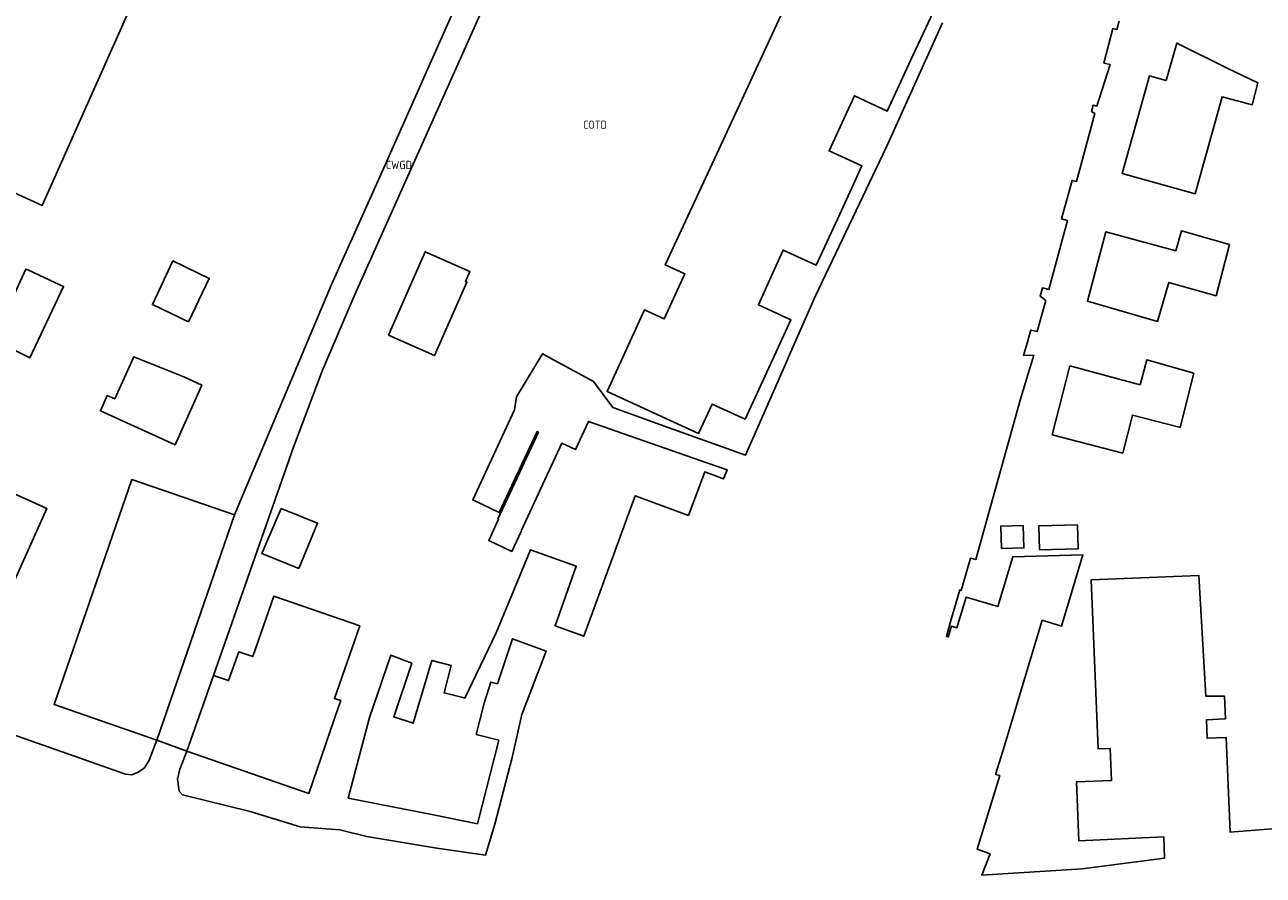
# Model space of a CAD drawing. Header units: metres. Extents: x 159597 to 163409, y 443622 to 446014.
# Tile 12 of 68: x 160013 to 160149, y 445628 to 445721. Entities that reach past the tile are written whole.
import ezdxf
from ezdxf.enums import TextEntityAlignment as Align

# ---------------------------------------------------------------- set-up
doc = ezdxf.new("R2010")
doc.units = ezdxf.units.M
doc.header["$LTSCALE"] = 4
for name, color, linetype in [('COTD', 7, 'CONTINUOUS'), ('CWGD', 7, 'CONTINUOUS'), ('G_OTD', 32, 'CONTINUOUS'), ('G_WGD', 7, 'CONTINUOUS')]:
    doc.layers.add(name, color=color, linetype=linetype)
doc.styles.add('ISO', font='ISO')

msp = doc.modelspace()

# ---------------------------------------------------------------- linework, layer by layer
at = {"layer": 'G_OTD', "linetype": 'Continuous', "transparency": 33554687}
for points in [[(160011.45, 445707.514), (160008.254, 445708.99), (160007.553, 445707.425), (160000, 445710.817), (159986.346, 445716.949), (159987.831, 445720.262), (159990.946, 445721.723), (159996.022, 445733.048), (160000, 445731.261), (160006.94, 445728.212), (160008.525, 445731.696), (160012.939, 445729.771), (160013.611, 445731.36), (160018.768, 445729.086), (160017.665, 445726.85), (160025.049, 445723.564), (160015.287, 445701.673), (160009.94, 445704.096), (160011.45, 445707.514)], [(160113.043, 445722.859), (160110.617, 445717.624), (160108.018, 445712.016), (160104.408, 445713.689), (160103.068, 445710.782), (160101.633, 445707.668), (160105.238, 445706.008), (160102.808, 445700.73), (160100.219, 445695.107), (160096.602, 445696.772), (160095.294, 445693.879), (160093.884, 445690.76), (160097.446, 445689.114), (160095.012, 445683.845), (160092.413, 445678.222), (160088.793, 445679.894), (160087.314, 445676.674), (160077.277, 445681.263), (160081.395, 445690.227), (160083.557, 445689.234), (160085.823, 445694.166), (160083.664, 445695.167), (160085.143, 445698.357), (160089.053, 445706.792), (160092.966, 445715.232), (160096.993, 445723.921)], [(160031.164, 445641.841), (160030.414, 445639.841), (160030.161, 445638.74), (160030.328, 445637.446), (160030.716, 445637.05), (160038.123, 445635.195), (160043.597, 445633.542), (160047.946, 445633.199), (160050.912, 445632.463), (160058.583, 445631.173), (160063.94, 445630.424), (160064.981, 445633.826), (160066.85, 445641.134), (160067.939, 445645.86), (160070.588, 445652.794), (160066.891, 445654.151), (160065.249, 445649.218), (160064.524, 445649.408), (160063.804, 445647.089), (160062.929, 445643.658), (160065.389, 445643.027), (160063.05, 445633.869), (160058.228, 445634.824), (160053.721, 445635.717), (160048.879, 445636.676), (160051.211, 445645.512), (160053.543, 445652.365), (160055.849, 445651.487), (160053.873, 445645.576), (160056.016, 445644.893), (160058.062, 445651.767), (160060.168, 445651.227), (160059.399, 445648.215), (160061.581, 445647.657), (160061.674, 445647.633), (160065.098, 445654.809), (160067.047, 445659.492), (160068.89, 445663.92), (160073.891, 445662.099), (160072.271, 445657.535), (160071.578, 445655.583), (160074.722, 445654.427), (160080.361, 445669.824), (160086.202, 445667.68), (160087.991, 445672.456), (160090.051, 445671.684), (160090.439, 445672.676), (160088.209, 445673.455), (160075.25, 445677.982), (160073.81, 445674.896), (160072.314, 445675.593), (160067.873, 445666.076), (160067.853, 445665.899), (160066.832, 445663.721), (160064.291, 445664.913), (160065.368, 445667.247), (160065.298, 445667.28), (160069.739, 445676.797), (160069.589, 445676.867), (160065.451, 445667.993), (160062.549, 445669.374), (160067.12, 445679.251), (160067.34, 445680.67), (160070.192, 445685.379), (160075.801, 445682.349), (160077.907, 445679.497), (160083.978, 445677.327), (160092.467, 445674.286), (160096.733, 445684.025), (160097.398, 445685.543), (160100.125, 445691.77), (160107.913, 445708.108), (160114.069, 445721.689)], [(160133.441, 445721.889), (160133.198, 445720.953), (160132.777, 445721.086), (160131.791, 445717.286), (160132.473, 445717.109), (160131.001, 445712.559), (160130.593, 445712.665), (160130.41, 445711.96), (160130.788, 445711.76), (160128.787, 445704.307), (160128.313, 445704.406), (160127.139, 445700.183), (160127.772, 445700.002), (160125.75, 445692.443), (160125.039, 445692.628), (160124.788, 445691.728), (160125.398, 445691.256), (160124.476, 445687.828), (160123.75, 445687.994), (160123.287, 445686.328), (160122.978, 445685.216), (160124.081, 445685.266), (160122.651, 445680.561), (160119, 445667.445), (160117.716, 445662.834), (160117.155, 445662.99), (160116.133, 445659.449), (160115.964, 445659.498), (160114.934, 445655.892), (160114.508, 445654.401), (160114.694, 445654.348), (160115.053, 445655.534), (160115.654, 445655.365), (160116.677, 445658.728), (160120.143, 445657.683), (160121.779, 445663.143), (160129.484, 445663.345), (160127.134, 445655.548), (160125.012, 445656.187), (160120.679, 445641.808), (160119.904, 445639.282), (160120.36, 445639.14), (160117.863, 445631.083), (160119.3, 445630.56), (160118.386, 445628.219), (160129.41, 445628.929), (160138.429, 445630.09), (160138.349, 445632.431), (160129.04, 445631.978), (160128.767, 445638.445), (160132.618, 445638.598), (160132.475, 445642.128), (160131.148, 445642.075), (160130.388, 445660.624), (160142.2, 445661.097), (160142.959, 445647.861), (160145.005, 445647.866), (160145.108, 445645.358), (160143.023, 445645.275), (160143.107, 445643.245), (160145.198, 445643.329), (160145.621, 445632.953), (160153.844, 445633.592)], [(160138.623, 445715.356), (160139.783, 445719.48), (160145.375, 445716.691), (160148.659, 445715.122), (160148.041, 445712.689), (160144.744, 445713.586), (160141.808, 445702.93), (160133.794, 445705.178), (160136.773, 445715.872), (160138.623, 445715.356)], [(160139.675, 445696.674), (160140.286, 445698.872), (160145.568, 445697.404), (160144.094, 445691.767), (160138.898, 445693.23), (160137.668, 445688.942), (160129.971, 445691.186), (160131.979, 445698.788), (160139.675, 445696.674)], [(160031.373, 445688.91), (160027.401, 445690.799), (160029.627, 445695.591), (160033.634, 445693.671), (160031.373, 445688.91)], [(160053.28, 445687.441), (160057.321, 445696.597), (160062.217, 445694.436), (160061.73, 445693.331), (160061.895, 445693.258), (160058.342, 445685.207), (160053.28, 445687.441)], [(160013.716, 445694.599), (160017.32, 445692.935), (160017.648, 445692.784), (160013.938, 445684.957), (160009.909, 445686.919), (160013.503, 445694.697), (160013.716, 445694.599)], [(160032.83, 445681.956), (160029.879, 445675.429), (160021.694, 445679.135), (160022.451, 445680.81), (160023.26, 445680.444), (160025.356, 445685.08), (160030.836, 445682.86), (160032.83, 445681.956)], [(160135.756, 445681.991), (160136.501, 445684.752), (160141.642, 445683.262), (160140.148, 445677.329), (160140.049, 445677.354), (160134.917, 445678.68), (160133.846, 445674.519), (160126.098, 445676.523), (160128.061, 445684.072), (160135.756, 445681.991)], [(160006.545, 445647.879), (160000, 445650.829), (159996.542, 445652.387), (160000, 445660.076), (160005.792, 445672.955), (160012.339, 445670.005), (160015.799, 445668.446), (160006.545, 445647.879)], [(160027.867, 445643.037), (160016.616, 445646.938), (160025.152, 445671.625), (160036.401, 445667.725)], [(160041.505, 445668.444), (160045.516, 445666.815), (160043.449, 445661.87), (160039.404, 445663.483), (160041.505, 445668.444)], [(160122.907, 445666.588), (160122.998, 445664.117), (160120.552, 445664.034), (160120.461, 445666.505), (160122.907, 445666.588)], [(160128.9, 445666.649), (160128.969, 445664.028), (160124.717, 445663.915), (160124.647, 445666.535), (160128.9, 445666.649)], [(160034.097, 445650.139), (160035.62, 445649.609), (160035.759, 445649.561), (160036.86, 445652.724), (160038.4, 445652.189), (160040.714, 445658.838), (160050.139, 445655.558), (160047.372, 445647.605), (160048.067, 445647.363), (160047.79, 445646.564), (160044.543, 445637.192), (160031.164, 445641.841)], [(160007.148, 445645.373), (160018.132, 445641.531), (160024.456, 445639.29), (160025.124, 445639.24), (160025.845, 445639.519), (160026.512, 445640.011), (160027.025, 445640.844), (160027.867, 445643.037)]]:
    msp.add_lwpolyline(points, dxfattribs=at)
at = {"layer": 'G_WGD', "linetype": 'Continuous', "transparency": 33554687}
for points in [[(160069.401, 445736.145), (160049.627, 445691.965), (160046.049, 445683.614), (160042.879, 445675.17), (160034.097, 445650.139)], [(160060.649, 445723.482), (160052.349, 445704.806), (160047.049, 445692.995), (160036.401, 445667.725)], [(160027.867, 445643.037), (160036.401, 445667.725)], [(160034.097, 445650.139), (160031.164, 445641.841)], [(160031.164, 445641.841), (160027.867, 445643.037)]]:
    msp.add_lwpolyline(points, dxfattribs=at)

# ---------------------------------------------------------------- texts
at = {"layer": 'COTD', "transparency": 33554687, "style": 'ISO'}
msp.add_text('COTD', height=0.9, dxfattribs=at).set_placement((160075.957, 445710.521), align=Align.MIDDLE_CENTER)
at = {"layer": 'CWGD', "transparency": 33554687, "style": 'ISO'}
msp.add_text('CWGD', height=0.9, dxfattribs=at).set_placement((160054.439, 445706.113), align=Align.MIDDLE_CENTER)

doc.saveas('drawing.dxf')
